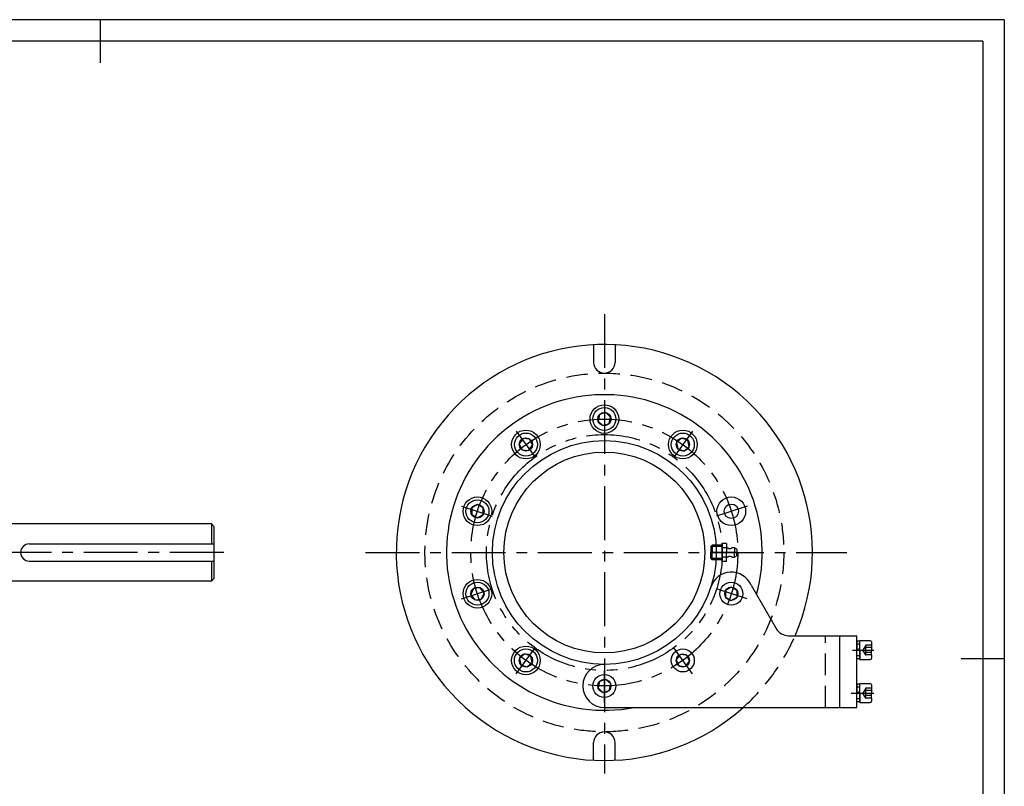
# Model space of a CAD drawing. Header units: millimetres. Extents: x -78 to 1185, y -15 to 876.
# Tile 9 of 9: x 499 to 1185, y 342 to 876. Entities that reach past the tile are written whole.
import ezdxf

# ---------------------------------------------------------------- set-up
doc = ezdxf.new("R2010")
doc.units = ezdxf.units.MM
doc.header["$LTSCALE"] = 30
for name, pattern in [('CENTER', [2, 1.25, -0.25, 0.25, -0.25]), ('DASHED', [0.75, 0.5, -0.25]), ('PHANTOM', [2.5, 1.25, -0.25, 0.25, -0.25, 0.25, -0.25])]:
    doc.linetypes.add(name, pattern=pattern)
for name, color, linetype in [('1实线', 7, 'Continuous'), ('1轮廓实线层', 7, 'Continuous'), ('2细线层', 4, 'Continuous'), ('3中心线层', 1, 'CENTER'), ('4虚线层', 6, 'DASHED'), ('9双点划线层', 6, 'PHANTOM'), ('图框层', 7, 'Continuous')]:
    doc.layers.add(name, color=color, linetype=linetype)

# ---------------------------------------------------------------- blocks, each defined once
blk = doc.blocks.new('FR4')
at = {"layer": '1轮廓实线层'}
for p, q in [((2597.08, 707.03), (2594.77, 703.03)), ((2601.69, 707.03), (2597.08, 707.03)), ((2604, 703.03), (2601.69, 707.03)), ((2594.77, 703.03), (2597.08, 699.03)), ((2601.69, 699.03), (2604, 703.03)), ((2597.08, 699.03), (2601.69, 699.03))]:
    blk.add_line(p, q, dxfattribs=at)
for radius in [8, 4.62]:
    blk.add_circle((2599.39, 703.03), radius, dxfattribs=at)

msp = doc.modelspace()

# ---------------------------------------------------------------- linework, layer by layer
for p, q in [((632.54, 524.62), (492.54, 524.62)), ((632.54, 524.62), (632.54, 510.62)), ((632.54, 524.62), (634.54, 522.62)), ((634.54, 486.62), (634.54, 522.62)), ((505.54, 510.62), (634.54, 510.62)), ((505.54, 498.62), (634.54, 498.62)), ((632.54, 498.62), (632.54, 484.62)), ((632.54, 484.62), (492.54, 484.62)), ((634.54, 486.62), (632.54, 484.62)), ((1008.5, 481.92), (1026, 451.62)), ((1070.32, 446.62), (1082.32, 446.62)), ((1084.42, 430.47), (1083.37, 430.47)), ((1084.42, 400.47), (1083.37, 400.47))]:
    msp.add_line(p, q)
for centre, radius, start, end in [((505.54, 504.62), 6, 90, 270), ((994.77, 475.88), 15, 23.73697, 162)]:
    msp.add_arc(centre, radius, start, end)
at = {"layer": '1实线'}
for p, q in [((1034.66, 446.62), (1070.32, 446.62)), ((1070.32, 396.62), (1070.32, 446.62)), ((1082.32, 396.62), (1082.32, 446.62)), ((906.32, 396.62), (1082.32, 396.62))]:
    msp.add_line(p, q, dxfattribs=at)
at = {"layer": '1轮廓实线层'}
for p, q in [((555, 876), (555, 846)), ((898.82, 649.42), (898.82, 637.12)), ((913.82, 649.42), (913.82, 637.12)), ((1084.42, 442.77), (1082.32, 442.77)), ((1082.32, 442.77), (1082.32, 437.14)), ((1084.42, 430.12), (1084.42, 443.12)), ((1091.62, 443.12), (1084.42, 443.12)), ((1084.42, 436.62), (1084.42, 442.77)), ((1092.42, 442.32), (1092.42, 436.62)), ((1082.32, 437.14), (1084.42, 437.71)), ((1082.32, 430.47), (1082.32, 437.14)), ((1084.42, 436.62), (1082.32, 436.06)), ((1084.42, 436.62), (1084.42, 430.47)), ((1092.42, 433.19), (1092.42, 436.62)), ((1092.42, 433.19), (1092.42, 430.92)), ((1084.42, 430.47), (1082.32, 430.47)), ((1084.42, 430.12), (1091.62, 430.12)), ((1185, 430.5), (1155, 430.5)), ((1084.42, 412.77), (1082.32, 412.77)), ((1082.32, 412.77), (1082.32, 407.14)), ((1084.42, 400.12), (1084.42, 413.12)), ((1091.62, 413.12), (1084.42, 413.12)), ((1084.42, 406.62), (1084.42, 412.77)), ((1092.42, 412.32), (1092.42, 406.62)), ((1082.32, 407.14), (1084.42, 407.71)), ((1082.32, 400.47), (1082.32, 407.14)), ((1084.42, 406.62), (1082.32, 406.06)), ((1084.42, 406.62), (1084.42, 400.47)), ((1092.42, 403.19), (1092.42, 406.62)), ((1084.42, 400.47), (1082.32, 400.47)), ((1084.42, 400.12), (1091.62, 400.12)), ((1092.42, 403.19), (1092.42, 400.92)), ((898.82, 359.81), (898.82, 372.12)), ((913.82, 359.81), (913.82, 372.12))]:
    msp.add_line(p, q, dxfattribs=at)
for centre, radius in [((906.32, 597.62), 10), ((851.66, 579.86), 10), ((960.99, 579.86), 10), ((906.32, 504.62), 78), ((906.32, 504.62), 70), ((817.87, 533.36), 10), ((994.77, 533.36), 10), ((994.77, 533.36), 5), ((817.87, 475.88), 10), ((851.66, 429.38), 10)]:
    msp.add_circle(centre, radius, dxfattribs=at)
for centre, radius, start, end in [((906.32, 504.62), 145, 336.42182, 311.85571), ((906.32, 637.12), 7.5, 180, 0), ((906.32, 504.62), 110, 344.52893, 280.9425), ((1034.66, 456.62), 10, 210, 270), ((1091.62, 442.32), 0.8, 360, 90), ((906.32, 411.62), 15, 90, 270), ((1091.62, 430.92), 0.8, 270, 360), ((1091.62, 412.32), 0.8, 360, 90), ((1091.62, 400.92), 0.8, 270, 360), ((906.32, 372.12), 7.5, 0, 180)]:
    msp.add_arc(centre, radius, start, end, dxfattribs=at)
at = {"layer": '2细线层'}
for q in [(-75, 876), (1185, -15)]:
    msp.add_line((1185, 876), q, dxfattribs=at)
at = {"layer": '3中心线层'}
for p, q in [((906.32, 670.81), (906.32, 350.56)), ((906.32, 609.19), (906.32, 586.82)), ((844.85, 589.22), (858.01, 571.12)), ((967.79, 589.22), (954.64, 571.12)), ((806.86, 536.93), (828.15, 530.02)), ((1005.78, 536.93), (984.5, 530.02)), ((641.06, 504.62), (217.48, 504.62)), ((739.99, 504.62), (1075.18, 504.62)), ((998.52, 504.62), (980.52, 504.62)), ((806.86, 472.3), (828.15, 479.22)), ((1005.78, 472.3), (984.5, 479.22)), ((844.85, 420.02), (858.01, 438.12)), ((967.79, 420.02), (954.64, 438.12)), ((1079.25, 436.62), (1094.02, 436.62)), ((906.32, 400.04), (906.32, 422.42)), ((1078.21, 406.62), (1094.11, 406.62))]:
    msp.add_line(p, q, dxfattribs=at)
msp.add_circle((906.32, 504.62), 93, dxfattribs=at)
at = {"layer": '4虚线层'}
for p, q in [((981.48, 509.62), (980.52, 508.87)), ((980.52, 508.87), (980.52, 504.62)), ((988.52, 508.87), (980.52, 508.87)), ((981.48, 509.62), (981.48, 504.62)), ((988.52, 509.62), (981.48, 509.62)), ((988.52, 510.97), (988.52, 504.62)), ((991.52, 510.97), (988.52, 510.97)), ((988.52, 504.62), (988.52, 510.12)), ((991.52, 507.79), (988.52, 507.79)), ((991.52, 510.97), (991.52, 504.62)), ((996.92, 507.85), (996.92, 504.62)), ((998.52, 507.02), (996.92, 507.85)), ((998.52, 504.62), (980.52, 504.62)), ((998.52, 504.62), (980.52, 504.62)), ((980.52, 500.37), (980.52, 504.62)), ((981.48, 499.62), (981.48, 504.62)), ((988.52, 504.62), (988.52, 499.12)), ((988.52, 498.27), (988.52, 504.62)), ((991.52, 501.44), (988.52, 501.44)), ((991.52, 498.27), (991.52, 504.62)), ((996.92, 501.39), (996.92, 504.62)), ((998.52, 502.22), (996.92, 501.39)), ((998.52, 507.02), (998.52, 504.62)), ((998.52, 507.02), (998.52, 504.62)), ((998.52, 502.22), (998.52, 504.62)), ((998.52, 502.22), (998.52, 504.62)), ((988.52, 500.37), (980.52, 500.37)), ((980.52, 500.37), (981.48, 499.62)), ((988.52, 499.62), (981.48, 499.62)), ((991.52, 498.27), (988.52, 498.27)), ((1060.32, 396.62), (1060.32, 446.62)), ((1084.42, 440.67), (1082.32, 440.67)), ((1088.42, 440.05), (1086.44, 436.62)), ((1092.42, 440.05), (1088.42, 440.05)), ((1084.42, 432.57), (1082.32, 432.57)), ((1088.42, 433.19), (1086.44, 436.62)), ((1092.42, 438.33), (1088.42, 438.33)), ((1092.42, 434.9), (1088.42, 434.9)), ((1092.42, 433.19), (1088.42, 433.19)), ((1084.42, 410.67), (1082.32, 410.67)), ((1088.42, 410.05), (1086.44, 406.62)), ((1088.42, 403.19), (1086.44, 406.62)), ((1092.42, 410.05), (1088.42, 410.05)), ((1092.42, 408.33), (1088.42, 408.33)), ((1092.42, 404.9), (1088.42, 404.9)), ((1084.42, 402.57), (1082.32, 402.57)), ((1092.42, 403.19), (1088.42, 403.19))]:
    msp.add_line(p, q, dxfattribs=at)
msp.add_circle((906.32, 504.62), 125, dxfattribs=at)
for centre, radius, start, end in [((993.74, 510.72), 3.3, 227.83629, 292.4456), ((996.26, 504.62), 3.3, 78.34162, 112.44561), ((993.74, 498.52), 3.3, 67.55439, 132.16371), ((996.26, 504.62), 3.3, 247.5544, 281.65838), ((906.32, 504.62), 145, 311.85571, 336.42182), ((1089.91, 439.19), 1.72, 150, 210), ((1093.82, 436.62), 5.66, 162.3603, 197.6397), ((1089.91, 434.05), 1.72, 150, 210), ((1093.82, 406.62), 5.66, 162.3603, 197.6397), ((1089.91, 409.19), 1.72, 150, 210), ((1089.91, 404.05), 1.72, 150, 210)]:
    msp.add_arc(centre, radius, start, end, dxfattribs=at)
at = {"layer": '9双点划线层'}
msp.add_circle((906.32, 504.62), 82.2, dxfattribs=at)
at = {"layer": '图框层'}
for q in [(0, 861), (1170, 0)]:
    msp.add_line((1170, 861), q, dxfattribs=at)

# ---------------------------------------------------------------- block references
at = {"layer": '1轮廓实线层'}
for p, rotation in [((-1348.59, -874.26), 18), ((-107.46, -1936.32), 54), ((-1728.43, 714.49), 341.9999999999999), ((1520.91, -2066.03), 89.99999999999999), ((2914.52, -1213.84), 126), ((291.74, 3075.27), 269.9999999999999), ((3541.07, 294.75), 162), ((1920.1, 2945.56), 234), ((3161.24, 1883.5), 198)]:
    msp.add_blockref('FR4', p, dxfattribs=dict(at, rotation=rotation))

doc.saveas('drawing.dxf')
